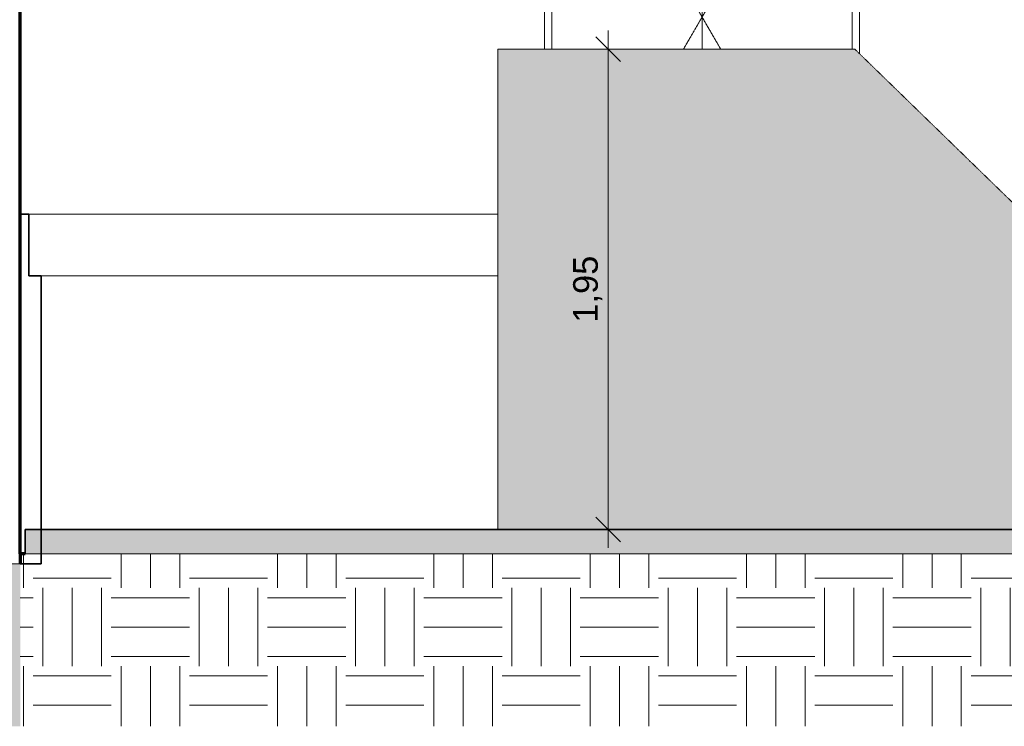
# Model space of a CAD drawing. Header units: millimetres. Extents: x -5210 to 64392, y -2302 to 8822.
# Tile 11 of 256: x 21979 to 25979, y -800 to 2069. Entities that reach past the tile are written whole.
import ezdxf

# ---------------------------------------------------------------- set-up
doc = ezdxf.new("R2010")
doc.units = ezdxf.units.MM
doc.linetypes.add('_Tracejado médio', pattern=[4, 3, -1])
doc.linetypes.add('_Tracejado pequeno', pattern=[2.25, 1.5, -0.75])
for name, color, linetype, lineweight in [('A-ANNO-DIMS', 211, 'Continuous', 9), ('A-ANNO-DIMS-50', 211, 'Continuous', 9), ('A-DOOR', 31, 'Continuous', 18), ('A-DOOR-HDLN', 31, '_Tracejado pequeno', 18), ('A-FLOR', 192, 'Continuous', 25), ('A-FLOR-PATT', 8, 'Continuous', 25), ('A-GENM', 13, 'Continuous', 18), ('A-WALL', 113, 'Continuous', 25)]:
    doc.layers.add(name, color=color, linetype=linetype, lineweight=lineweight)
doc.styles.add('Arial_3', font='arial.ttf', dxfattribs={"height": 100})
doc.dimstyles.new('Diagonal_-_2_0mm_Arial', dxfattribs={"dimscale": 304.8, "dimtxt": 102.02594, "dimasz": 0.328084, "dimexe": 0.246063, "dimexo": 0.0625, "dimgap": 0.024606, "dimtad": 1, "dimlfac": 0.001, "dimrnd": 0.01, "dimzin": 0, "dimdsep": 46, "dimtxsty": 'Arial_3', "dimblk1": 'OBLIQUE', "dimblk2": 'OBLIQUE', "dimsah": 1, "dimcen": 0.09, "dimdle": 0.246063, "dimadec": 0, "dimazin": 0, "dimtfac": 1, "dimtdec": 4, "dimtix": 1, "dimtmove": 0, "dimatfit": 3, "dimfxl": 0.492126, "dimfxlon": 1, "dimtvp": 1, "dimtolj": 1, "dimtzin": 0, "dimarcsym": 2})
pattern_1 = [(0, (14096.04, 3294.04), (317.5, 317.5), [317.5, -317.5]), (0, (14096.04, 3413.1), (317.5, 317.5), [317.5, -317.5]), (0, (14096.04, 3532.16), (317.5, 317.5), [317.5, -317.5]), (90, (14135.73, 3571.85), (-317.5, 317.5), [317.5, -317.5]), (90, (14254.8, 3571.85), (-317.5, 317.5), [317.5, -317.5]), (90, (14373.86, 3571.85), (-317.5, 317.5), [317.5, -317.5])]

# ---------------------------------------------------------------- blocks, each defined once
blk = doc.blocks.new('porta dupla - P01 - 1_28 x 2_60 m-4336729-CORTE C - MANTER _ DEMOLIR')
at = {"layer": 'A-DOOR'}
for p, q in [((24141.1, 1950), (24141.1, 3600)), ((24141.1, 3600), (25361.1, 3600)), ((24751.1, 3600), (24751.1, 3160)), ((24751.1, 3600), (24751.1, 3160)), ((25361.1, 3600), (25361.1, 1950)), ((24161.1, 3580), (24161.1, 3180)), ((24741.1, 3580), (24161.1, 3580)), ((24741.1, 3180), (24741.1, 3580)), ((25341.1, 3580), (24761.1, 3580)), ((24761.1, 3580), (24761.1, 3180)), ((25341.1, 3180), (25341.1, 3580)), ((25361.1, 3160), (24141.1, 3160)), ((24741.1, 3180), (24161.1, 3180)), ((25341.1, 3180), (24761.1, 3180)), ((24141.1, 3130), (25361.1, 3130)), ((24751.1, 3130), (24751.1, 1950)), ((24751.1, 3130), (24751.1, 1950))]:
    blk.add_line(p, q, dxfattribs=at)
at = {"layer": 'A-DOOR-HDLN'}
for p, q in [((24141.1, 3130), (25361.1, 3130)), ((24141.1, 3130), (24751.1, 2080)), ((25361.1, 3130), (24751.1, 2080)), ((24751.1, 2080), (24675.6, 1950)), ((24751.1, 2080), (24826.6, 1950))]:
    blk.add_line(p, q, dxfattribs=at)
blk = doc.blocks.new('Embasamento - Embasamento-4325691-CORTE C - MANTER _ DEMOLIR')
at = {"layer": 'A-GENM', "lineweight": 35}
for p, q in [((22016.1, 1280), (21981.1, 1280)), ((21981.1, 1280), (21981.1, -140)), ((22016.1, 1030), (22016.1, 1280)), ((22066.1, 1030), (22016.1, 1030)), ((22066.1, -140), (22066.1, 1030)), ((21981.1, -140), (22066.1, -140))]:
    blk.add_line(p, q, dxfattribs=at)
at = {"layer": 'A-GENM'}
for p, q in [((23921.1, 1280), (22016.1, 1280)), ((23921.1, 1030), (22066.1, 1030))]:
    blk.add_line(p, q, dxfattribs=at)
blk = doc.blocks.new('DIMBLOCK4-CORTE C - MANTER _ DEMOLIR')
at = {"layer": 'A-ANNO-DIMS-50', "lineweight": 18}
for p, q in [((24369.5, 1950), (24319.5, 2000)), ((24369.5, 1950), (24419.5, 1900)), ((24369.5, 0), (24319.5, 50)), ((24369.5, 0), (24419.5, -50))]:
    blk.add_line(p, q, dxfattribs=at)
at = {"layer": 'A-ANNO-DIMS-50'}
for p, q in [((24369.5, -75), (24369.5, 2025)), ((24219.5, 1950), (24444.5, 1950)), ((24369.5, 1950), (24219.5, 1950)), ((24219.5, 0), (24444.5, 0)), ((24369.5, 0), (24219.5, 0))]:
    blk.add_line(p, q, dxfattribs=at)
at = {"layer": 'A-ANNO-DIMS-50', "color": 0, "insert": (24227.4, 839.3), "char_height": 100, "width": 325.653, "attachment_point": 1, "rotation": 90, "line_spacing_factor": 0.941778, "style": 'Arial_3'}
blk.add_mtext('1,95', dxfattribs=at)
blk = doc.blocks.new('_Oblique')
at = {"color": 0, "linetype": 'ByBlock', "lineweight": -2}
blk.add_line((-0.5, -0.5), (0.5, 0.5), dxfattribs=at)

msp = doc.modelspace()

# ---------------------------------------------------------------- hatches: boundary and pattern name
at = {"layer": 'A-FLOR-PATT', "lineweight": 18}
h = msp.add_hatch(dxfattribs=at)
h.set_pattern_fill('FP_3', color=256, style=0, pattern_type=2)
h.set_pattern_definition(pattern_1)
h.paths.add_polyline_path([(-3225.203, -799.556), (21981.115, -799.556), (21981.115, -140), (21631.115, -140), (21631.115, 870), (10351.115, 870), (10351.115, 0), (10051.115, 0), (10051.115, 870), (6771.115, 870), (6771.115, 0), (6421.115, 0), (6421.115, 870), (1701.115, 870), (1701.115, 0), (1501.115, 0), (1501.115, 870), (-2998.885, 870), (-2998.885, -140), (-3348.885, -140), (-3348.885, -799.556), (-3226.087, -799.556)], flags=0)
msp.add_hatch(color=21, dxfattribs=at).paths.add_polyline_path([(29915.802, -140), (30091.115, -140), (30091.115, 0), (22001.425, 0), (22001.425, -100), (29915.802, -100)], flags=0)
h = msp.add_hatch(dxfattribs=at)
h.set_pattern_fill('FP_3', color=256, style=0, pattern_type=2)
h.set_pattern_definition(pattern_1)
h.paths.add_polyline_path([(25698.778, -799.556), (29915.802, -799.556), (29915.802, -100), (21981.115, -100), (21981.115, -799.556), (25294.356, -799.556)], flags=0)
at = {"layer": 'A-WALL'}
msp.add_hatch(color=254, dxfattribs=at).paths.add_polyline_path([(26431.115, 0), (26431.115, 920), (25371.115, 1950), (23921.115, 1950), (23921.115, 0), (25698.778, 0)], flags=0)

# ---------------------------------------------------------------- linework, layer by layer
at = {"layer": 'A-FLOR', "color": 40, "linetype": '_Tracejado médio', "lineweight": 35}
for p, q in [((30091.115, 0), (22001.425, 0)), ((22001.425, 0), (22001.425, -100))]:
    msp.add_line(p, q, dxfattribs=at)
at = {"layer": 'A-FLOR', "lineweight": 70}
for p, q in [((22001.425, -100), (21981.115, -100)), ((21981.115, -100), (21981.115, -140))]:
    msp.add_line(p, q, dxfattribs=at)
at = {"layer": 'A-FLOR', "color": 30, "linetype": '_Tracejado médio', "lineweight": 18}
msp.add_line((22001.425, -100), (29915.802, -100), dxfattribs=at)
at = {"layer": 'A-FLOR', "lineweight": 18}
msp.add_line((29915.802, -100), (22001.425, -100), dxfattribs=at)
at = {"layer": 'A-WALL', "lineweight": 70}
msp.add_line((21981.115, -100), (21981.115, 5767.975), dxfattribs=at)
at = {"layer": 'A-WALL', "lineweight": 18}
for p, q in [((24111.087, 1950), (24111.087, 3630)), ((25391.087, 3630), (25391.087, 1930.593)), ((21631.115, -140), (21981.115, -140))]:
    msp.add_line(p, q, dxfattribs=at)
at = {"layer": 'A-WALL', "color": 30, "linetype": '_Tracejado médio', "lineweight": 18}
for p, q in [((25371.115, 1950), (23921.115, 1950)), ((23921.115, 1950), (23921.115, 0)), ((26431.115, 920), (25371.115, 1950))]:
    msp.add_line(p, q, dxfattribs=at)

# ---------------------------------------------------------------- block references
at = {"layer": 'A-DOOR'}
msp.add_blockref('porta dupla - P01 - 1_28 x 2_60 m-4336729-CORTE C - MANTER _ DEMOLIR', (0, 0), dxfattribs=at)
at = {"layer": 'A-GENM'}
msp.add_blockref('Embasamento - Embasamento-4325691-CORTE C - MANTER _ DEMOLIR', (0, 0), dxfattribs=at)

# ---------------------------------------------------------------- dimensions: what is measured, and where the dimension line sits
at = {"layer": 'A-ANNO-DIMS'}
dim = msp.add_linear_dim(base=(24369.478, 1950), p1=(24219.478, 0), p2=(24219.478, 1950), angle=90, dimstyle='Diagonal_-_2_0mm_Arial', override={"dimpost": '<>', "dimfxl": 1950}, dxfattribs=at)
dim.commit()
dim.dimension.update_dxf_attribs({"geometry": 'DIMBLOCK4-CORTE C - MANTER _ DEMOLIR', "text_midpoint": (24310.921, 975)})

doc.saveas('drawing.dxf')
